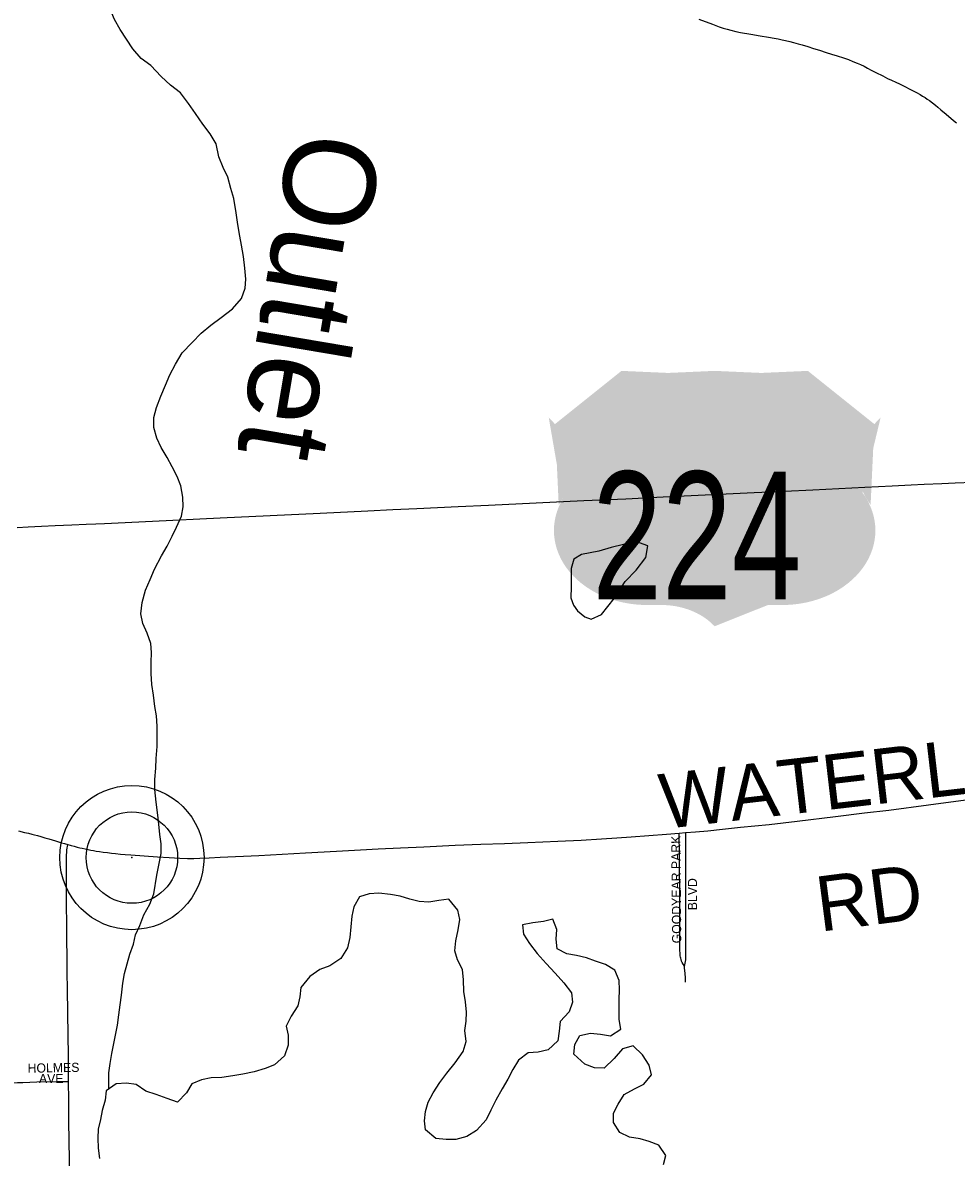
# Model space of a CAD drawing. Header units: feet. Extents: x 2113747 to 2516209, y 960708 to 1356798.
# Tile 9 of 253: x 2278979 to 2284066, y 1101027 to 1107212. Entities that reach past the tile are written whole.
import ezdxf

# ---------------------------------------------------------------- set-up
doc = ezdxf.new("R2010")
doc.units = ezdxf.units.FT
doc.header["$LTSCALE"] = 50
doc.header["$MEASUREMENT"] = 0
for name, color, linetype in [('0_Xref', 7, 'Continuous'), ('GM_X_County_Road', 3, 'Continuous'), ('GM_X_County_Road_Text', 3, 'Continuous'), ('GM_X_Major_Lake', 5, 'Continuous'), ('GM_X_Minor_Lake', 5, 'Continuous'), ('GM_X_Minor_River', 5, 'Continuous'), ('GM_X_Minor_River_Text', 5, 'Continuous'), ('GM_X_Township_Road', 4, 'Continuous'), ('GM_X_Township_Subdivision', 4, 'Continuous'), ('GM_X_Township_Subdivision_Text', 4, 'Continuous'), ('GM_X_Unincorporated', 1, 'Continuous'), ('GM_X_Unincorporated_Location', 2, 'Continuous'), ('GM_X_US_Location', 251, 'Continuous'), ('GM_X_US_Route', 1, 'Continuous'), ('GM_X_US_Shield', 251, 'Continuous')]:
    doc.layers.add(name, color=color, linetype=linetype)
doc.styles.add('Styledgn030', font='dgn030.shx')
doc.styles.add('Styledgn031', font='dgn031.shx')

# ---------------------------------------------------------------- blocks, each defined once
blk = doc.blocks.new('M1-H4_34')
at = {"layer": 'GM_X_US_Shield', "linetype": 'Continuous', "true_color": 0x1e0000}
h = blk.add_hatch(color=18, dxfattribs=at)
edge = h.paths.add_edge_path(flags=0)
edge.add_line((-508.4680158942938, 667.0911779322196), (-508.4680158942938, 667.0911779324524))
edge.add_line((-508.4680158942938, 667.0911779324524), (-871.017569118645, 377.0515353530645))
edge.add_ellipse((-1286.789338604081, 144.1422748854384), major_axis=(507.5693745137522, -5.27579036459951e-14), ratio=0.8000000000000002, start_angle=334.5471236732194, end_angle=395.0009291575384, ccw=False)
edge.add_line((-828.4851254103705, -30.36763197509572), (-828.4851254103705, -30.36763197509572))
edge.add_ellipse((-369.1022995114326, -203.0529443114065), major_axis=(507.5693745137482, 8.243422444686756e-16), ratio=0.8000000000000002, start_angle=-205.1680805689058, end_angle=-89.36173636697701)
edge.add_line((-363.4481941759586, -609.0832494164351), (-290.9382835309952, -609.0832494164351))
edge.add_ellipse((-290.9382839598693, -899.122891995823), major_axis=(-362.549553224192, 5.360414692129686e-07), ratio=0.7999999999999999, start_angle=216.8698977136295, end_angle=270, ccw=False)
edge.add_line((-0.898641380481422, -725.0991066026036), (-0.8986413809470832, -725.0991066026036))
edge.add_ellipse((289.1410011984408, -899.122891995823), major_axis=(-362.549553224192, -5.360414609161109e-07), ratio=0.7999999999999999, start_angle=270, end_angle=323.13010228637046, ccw=False)
edge.add_line((289.1410007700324, -609.0832494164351), (361.6509114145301, -609.0832494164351))
edge.add_ellipse((367.3050167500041, -203.0529443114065), major_axis=(-507.5693745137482, 6.215932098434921e-14), ratio=0.8000000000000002, start_angle=89.361736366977, end_angle=205.1680805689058)
edge.add_ellipse((1284.992055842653, 144.1422748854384), major_axis=(-507.5693745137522, 6.215932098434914e-14), ratio=0.8000000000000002, start_angle=324.9990708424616, end_angle=385.4528763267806, ccw=False)
edge.add_line((869.2202863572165, 377.0515353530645), (506.6707331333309, 667.0911779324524))
edge.add_line((506.6707331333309, 667.0911779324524), (506.6707331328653, 667.0911779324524))
edge.add_ellipse((252.8860458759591, 874.2209128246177), major_axis=(-362.5495532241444, -2.054038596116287e-13), ratio=0.8000000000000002, start_angle=405.57299599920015, end_angle=494.42700400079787, ccw=False)
edge.add_line((-0.8986413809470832, 667.0911779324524), (-0.8986413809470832, 667.0911779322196))
edge.add_ellipse((-254.6833286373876, 874.2209128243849), major_axis=(-362.5495532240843, -2.054038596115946e-13), ratio=0.8, start_angle=405.5729959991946, end_angle=494.4270040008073, ccw=False)
at = {"layer": 'GM_X_US_Shield', "color": 9, "linetype": 'Continuous', "lineweight": 13, "insert": (-97.80914794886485, -577.7589680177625), "char_height": 696.0951421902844, "attachment_point": 8, "line_spacing_factor": 0.8, "style": 'Styledgn030'}
blk.add_mtext('{\\Fdgn000|c0;\\W0.73386;\\C9;224}', dxfattribs=at)
blk = doc.blocks.new('Unicorp47')
at = {"layer": 'GM_X_Unincorporated'}
for radius in [392.8488348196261, 249.0278639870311]:
    blk.add_circle((-4.656612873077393e-10, 0), radius, dxfattribs=at)
blk = doc.blocks.new('POR')
at = {"layer": 'GM_X_County_Road', "flags": 128}
for points in [[(2278955.875149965, 1102806.554224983), (2278989.306841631, 1102798.713033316), (2279010.993149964, 1102793.496508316), (2279028.808074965, 1102789.165808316), (2279043.998333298, 1102785.228808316), (2279060.500924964, 1102780.898108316), (2279077.856533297, 1102776.10809165), (2279100.002158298, 1102769.579233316), (2279121.721274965, 1102763.050374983), (2279140.389216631, 1102757.40734165), (2279157.744824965, 1102752.190816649), (2279175.100433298, 1102746.974291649), (2279190.750008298, 1102742.184274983), (2279207.252599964, 1102737.394258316), (2279224.837866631, 1102732.308966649)], [(2283698.713433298, 1102919.939824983), (2283914.493841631, 1102949.401708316), (2284145.530124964, 1102979.224483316), (2284321.743683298, 1103002.223124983)], [(2282592.908558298, 1102797.17104165), (2282645.598741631, 1102801.272083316), (2282711.609108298, 1102806.882308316), (2282792.350416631, 1102815.543708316), (2282890.939458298, 1102826.370458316), (2283046.385341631, 1102842.34811665), (2283200.092383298, 1102859.638108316), (2283408.523724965, 1102884.309974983), (2283565.281941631, 1102904.224633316), (2283698.713433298, 1102919.939824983)], [(2281335.758841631, 1102728.339158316), (2281475.817616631, 1102734.08061665), (2281603.901349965, 1102738.772208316), (2281732.444399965, 1102743.070099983), (2281894.845649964, 1102749.959849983), (2282021.617049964, 1102756.849599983), (2282133.230999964, 1102763.312841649), (2282217.449991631, 1102768.92306665), (2282294.319916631, 1102774.073974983), (2282487.101683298, 1102788.345599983), (2282556.589733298, 1102794.119866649)], [(2282556.589733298, 1102794.119866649), (2282590.447933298, 1102796.974191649), (2282592.908558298, 1102797.17104165)], [(2279229.168566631, 1101441.46509165), (2279228.413974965, 1101579.981874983), (2279225.100333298, 1101810.690074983), (2279222.934983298, 1101948.189799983), (2279221.688266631, 1102031.555774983), (2279219.621341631, 1102302.060483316), (2279218.801133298, 1102400.190208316), (2279217.948116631, 1102477.913149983), (2279217.554416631, 1102547.368391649), (2279217.587224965, 1102585.590099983), (2279217.587224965, 1102622.925983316), (2279218.046541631, 1102640.740908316), (2279218.046541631, 1102660.26186665), (2279218.473049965, 1102675.484933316), (2279219.358874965, 1102688.050524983), (2279220.244699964, 1102701.534749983), (2279221.557033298, 1102713.673833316), (2279222.836558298, 1102722.368041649), (2279224.837866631, 1102732.308966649)], [(2279224.837866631, 1102732.308966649), (2279243.276149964, 1102726.961208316), (2279259.319424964, 1102722.597699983), (2279276.281333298, 1102718.266999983), (2279290.585766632, 1102714.78931665), (2279304.069991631, 1102711.73814165), (2279319.260249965, 1102708.260458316), (2279336.189349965, 1102704.782774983), (2279350.067274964, 1102702.19091665), (2279364.831024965, 1102699.566249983), (2279380.021283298, 1102696.941583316), (2279397.409699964, 1102694.316916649), (2279418.242991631, 1102691.26574165), (2279441.241633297, 1102688.247374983), (2279462.534241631, 1102685.622708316), (2279485.532883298, 1102682.99804165), (2279512.895033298, 1102680.373374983), (2279538.091833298, 1102678.208024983), (2279568.898858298, 1102675.583358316), (2279713.485183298, 1102664.658183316), (2279777.330199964, 1102660.721183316), (2279835.072866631, 1102657.670008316), (2279878.051783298, 1102656.357674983), (2279911.056966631, 1102656.784183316), (2279943.602833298, 1102658.063708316), (2279996.161783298, 1102660.196249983), (2280055.216783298, 1102662.788108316), (2280265.551008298, 1102673.057116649)], [(2280265.551008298, 1102673.057116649), (2280520.438949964, 1102687.263124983), (2280689.336249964, 1102695.89171665), (2280819.158824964, 1102703.207974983), (2280915.713749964, 1102708.49011665)], [(2280915.713749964, 1102708.49011665), (2281037.957599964, 1102715.018974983), (2281164.761808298, 1102720.629199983), (2281335.758841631, 1102728.339158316)], [(2279267.324658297, 1098708.071608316), (2279266.996574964, 1098750.131891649), (2279263.617316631, 1098866.010924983), (2279261.091074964, 1099106.627241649), (2279258.138324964, 1099341.961416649), (2279253.938858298, 1099684.97254165), (2279248.886374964, 1100021.914124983), (2279247.147533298, 1100207.70771665), (2279243.013683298, 1100490.843633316), (2279238.781408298, 1100747.043908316), (2279235.008449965, 1101013.185108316), (2279230.316858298, 1101222.699124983), (2279229.923158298, 1101338.217266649), (2279229.168566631, 1101441.46509165)]]:
    blk.add_lwpolyline(points, dxfattribs=at)
at = {"layer": 'GM_X_Major_Lake', "flags": 128}
for points in [[(2281452.879999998, 1101173.65), (2281398.949999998, 1101141.46), (2281338.979999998, 1101125.29), (2281286.979999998, 1101125.17), (2281230.959999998, 1101129.06), (2281174.849999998, 1101177.03), (2281168.739999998, 1101227.12), (2281174.639999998, 1101277.23), (2281188.529999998, 1101327.36), (2281216.409999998, 1101379.52), (2281252.289999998, 1101435.72), (2281290.189999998, 1101485.91), (2281336.059999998, 1101542.12), (2281379.929999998, 1101604.34), (2281395.809999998, 1101658.48), (2281387.679999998, 1101718.59), (2281395.569999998, 1101768.71), (2281397.469999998, 1101818.81), (2281391.339999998, 1101874.91), (2281383.209999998, 1101931), (2281381.069999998, 1101995.13), (2281374.959999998, 1102051.22), (2281348.839999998, 1102103.27), (2281334.729999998, 1102153.33), (2281338.609999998, 1102207.45), (2281352.479999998, 1102267.6), (2281360.359999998, 1102323.74), (2281350.249999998, 1102373.81), (2281302.109999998, 1102433.83), (2281246.119999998, 1102427.69), (2281192.139999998, 1102417.54), (2281140.119999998, 1102421.44), (2281088.089999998, 1102435.35), (2281036.059999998, 1102451.26), (2280984.029999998, 1102459.16), (2280920.009999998, 1102467.03), (2280868.019999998, 1102462.91), (2280814.059999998, 1102446.75), (2280784.169999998, 1102392.58), (2280772.279999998, 1102342.46), (2280766.409999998, 1102284.32), (2280762.529999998, 1102226.2), (2280748.659999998, 1102170.06), (2280712.779999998, 1102111.86), (2280652.869999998, 1102071.64), (2280598.909999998, 1102051.49), (2280542.989999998, 1102013.28), (2280495.119999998, 1101953.05), (2280489.229999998, 1101902.94), (2280479.329999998, 1101852.82), (2280441.459999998, 1101796.62), (2280415.579999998, 1101742.45), (2280425.689999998, 1101692.37), (2280425.799999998, 1101638.27), (2280405.929999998, 1101580.11), (2280352.039999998, 1101531.89), (2280300.079999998, 1101511.73), (2280240.119999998, 1101493.56), (2280178.139999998, 1101481.39), (2280124.149999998, 1101471.26), (2280064.169999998, 1101463.11), (2280006.169999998, 1101460.98), (2279954.189999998, 1101448.84), (2279900.229999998, 1101428.67), (2279872.349999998, 1101378.5), (2279822.449999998, 1101328.29), (2279766.399999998, 1101348.21), (2279706.349999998, 1101370.12), (2279650.309999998, 1101388.03), (2279598.229999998, 1101423.98), (2279544.209999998, 1101431.87), (2279488.219999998, 1101427.75), (2279434.289999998, 1101389.55), (2279428.399999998, 1101339.44), (2279412.519999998, 1101283.29), (2279402.639999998, 1101233.16), (2279390.749999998, 1101181.03), (2279388.859999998, 1101130.93), (2279390.979999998, 1101076.82), (2279397.099999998, 1101020.72)], [(2282471.339999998, 1100987.55), (2282483.219999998, 1101037.68), (2282445.109999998, 1101093.7), (2282393.059999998, 1101113.63), (2282343.029999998, 1101127.55), (2282284.999999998, 1101137.44), (2282232.939999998, 1101163.37), (2282198.819999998, 1101217.4), (2282198.709999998, 1101267.5), (2282224.599999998, 1101317.66), (2282256.489999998, 1101369.84), (2282312.419999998, 1101400.02), (2282364.369999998, 1101426.19), (2282406.259999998, 1101476.39), (2282392.139999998, 1101530.46), (2282356.019999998, 1101586.49), (2282305.909999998, 1101634.48), (2282247.939999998, 1101618.32), (2282202.059999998, 1101566.11), (2282148.169999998, 1101513.88), (2282094.159999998, 1101515.76), (2282042.119999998, 1101535.69), (2281981.989999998, 1101589.66), (2281987.879999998, 1101641.77), (2282015.769999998, 1101691.94), (2282073.749999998, 1101704.09), (2282127.769999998, 1101698.2), (2282181.779999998, 1101690.31), (2282237.709999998, 1101726.5), (2282229.589999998, 1101778.59), (2282229.359999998, 1101886.81), (2282231.239999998, 1101940.92), (2282229.129999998, 1101991.02), (2282205.009999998, 1102047.07), (2282154.939999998, 1102079.02), (2282100.899999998, 1102096.94), (2282050.849999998, 1102114.86), (2281996.819999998, 1102126.76), (2281944.799999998, 1102136.67), (2281890.729999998, 1102164.6), (2281886.619999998, 1102216.7), (2281890.509999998, 1102268.81), (2281868.379999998, 1102324.87), (2281816.399999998, 1102312.73), (2281758.419999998, 1102304.59), (2281702.439999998, 1102294.44), (2281708.549999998, 1102244.35), (2281740.669999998, 1102192.32), (2281782.789999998, 1102138.31), (2281830.899999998, 1102084.31), (2281881.019999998, 1102030.31), (2281927.149999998, 1101978.32), (2281969.269999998, 1101924.3), (2281975.369999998, 1101872.2), (2281957.489999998, 1101820.07), (2281907.599999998, 1101767.85), (2281901.709999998, 1101715.73), (2281895.829999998, 1101661.61), (2281841.929999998, 1101613.39), (2281787.959999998, 1101601.25), (2281733.959999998, 1101597.11), (2281680.059999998, 1101556.92), (2281650.159999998, 1101506.75), (2281622.269999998, 1101452.58), (2281592.389999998, 1101400.41), (2281556.529999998, 1101338.2), (2281530.639999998, 1101284.04), (2281504.749999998, 1101231.88), (2281452.879999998, 1101173.65)]]:
    blk.add_lwpolyline(points, dxfattribs=at)
at = {"layer": 'GM_X_Minor_Lake'}
blk.add_line((2281968.209999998, 1104236.92), (2281968.419999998, 1104136.72), dxfattribs=at)
at = {"layer": 'GM_X_Minor_Lake', "flags": 128}
blk.add_lwpolyline([(2281968.419999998, 1104136.72), (2281966.549999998, 1104076.6), (2281980.639999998, 1104036.55), (2282002.709999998, 1104006.54), (2282042.789999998, 1103972.56), (2282076.819999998, 1103960.61), (2282132.759999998, 1103986.79), (2282202.579999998, 1104073.12), (2282262.369999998, 1104165.43), (2282322.239999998, 1104227.69), (2282374.099999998, 1104295.95), (2282385.959999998, 1104360.11), (2282319.899999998, 1104384.01), (2282185.959999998, 1104351.64), (2282118.009999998, 1104331.45), (2282024.039999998, 1104313.2), (2281982.099999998, 1104287.06), (2281968.209999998, 1104236.92)], dxfattribs=at)
at = {"layer": 'GM_X_Minor_River', "flags": 128}
for points in [[(2279509.609999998, 1107175.3), (2279479.489999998, 1107229.34), (2279455.359999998, 1107285.39), (2279435.239999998, 1107339.46), (2279403.119999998, 1107393.5), (2279364.999999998, 1107449.52), (2279314.869999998, 1107501.51), (2279260.789999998, 1107537.46), (2279208.699999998, 1107577.43), (2279156.629999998, 1107609.37), (2279056.509999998, 1107661.26), (2279006.469999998, 1107679.18), (2278989.899999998, 1107684.63)], [(2279448.279999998, 1101399.45), (2279448.079999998, 1101487.77), (2279455.969999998, 1101537.89), (2279465.849999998, 1101594.02), (2279475.729999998, 1101648.15), (2279495.509999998, 1101748.4), (2279503.389999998, 1101804.53), (2279511.269999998, 1101858.65), (2279517.159999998, 1101910.78), (2279525.009999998, 1101976.92), (2279534.899999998, 1102029.05), (2279548.789999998, 1102081.19), (2279562.669999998, 1102135.33), (2279582.549999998, 1102189.47), (2279594.439999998, 1102239.6), (2279618.329999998, 1102291.76), (2279640.209999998, 1102349.93), (2279672.079999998, 1102408.11), (2279693.949999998, 1102464.28), (2279709.729999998, 1102564.52), (2279721.609999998, 1102620.66), (2279733.479999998, 1102682.8), (2279733.359999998, 1102736.91), (2279727.249999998, 1102787), (2279721.129999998, 1102843.1), (2279715.019999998, 1102893.18), (2279706.859999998, 1102963.3), (2279698.709999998, 1103031.43), (2279698.589999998, 1103087.53), (2279704.459999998, 1103147.67), (2279706.339999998, 1103201.78), (2279712.199999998, 1103265.92), (2279711.959999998, 1103378.15), (2279707.829999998, 1103434.25), (2279699.719999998, 1103484.33), (2279691.589999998, 1103546.44), (2279683.449999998, 1103604.54), (2279679.329999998, 1103664.65), (2279679.199999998, 1103724.77), (2279681.069999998, 1103778.88), (2279676.959999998, 1103828.96), (2279656.839999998, 1103885.04), (2279634.729999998, 1103937.09), (2279622.609999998, 1103989.16), (2279630.469999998, 1104051.31), (2279648.329999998, 1104119.48), (2279674.199999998, 1104177.66), (2279698.079999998, 1104233.83), (2279735.919999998, 1104306.06), (2279765.799999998, 1104358.23), (2279793.689999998, 1104412.4), (2279817.579999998, 1104462.55), (2279845.449999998, 1104522.74), (2279853.349999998, 1104572.86), (2279851.229999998, 1104624.95), (2279841.099999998, 1104687.05), (2279820.969999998, 1104739.12), (2279792.859999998, 1104791.16), (2279766.749999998, 1104841.2), (2279734.629999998, 1104897.24), (2279710.509999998, 1104947.29), (2279694.379999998, 1105005.36), (2279694.269999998, 1105059.48), (2279708.149999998, 1105113.62), (2279732.009999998, 1105175.79), (2279757.879999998, 1105235.97), (2279781.759999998, 1105292.13), (2279811.639999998, 1105350.32), (2279847.499999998, 1105412.53), (2279903.389999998, 1105468.76), (2279951.279999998, 1105518.97), (2280005.179999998, 1105563.18), (2280061.089999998, 1105605.39), (2280122.989999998, 1105651.62), (2280170.879999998, 1105707.84), (2280190.749999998, 1105764), (2280194.649999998, 1105814.11), (2280190.509999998, 1105874.22), (2280182.369999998, 1105938.33), (2280172.229999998, 1105998.43), (2280162.119999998, 1106048.5), (2280151.989999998, 1106112.61), (2280141.839999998, 1106174.71), (2280129.669999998, 1106252.84), (2280113.549999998, 1106308.92), (2280097.419999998, 1106369), (2280071.299999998, 1106423.05), (2280047.169999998, 1106481.11), (2280033.019999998, 1106551.22), (2280000.889999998, 1106605.26), (2279960.769999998, 1106659.27), (2279920.639999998, 1106717.3), (2279882.519999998, 1106771.32), (2279838.389999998, 1106829.34), (2279784.289999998, 1106871.31), (2279734.179999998, 1106919.29), (2279678.049999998, 1106979.29), (2279623.959999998, 1107017.24), (2279579.849999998, 1107069.24), (2279545.729999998, 1107121.27), (2279509.609999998, 1107175.3)]]:
    blk.add_lwpolyline(points, dxfattribs=at)
at = {"layer": 'GM_X_Township_Road', "flags": 128}
blk.add_lwpolyline([(2282664.168258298, 1107231.840649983), (2282737.954199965, 1107203.133358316), (2282774.437066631, 1107189.649133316), (2282796.582691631, 1107182.267258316), (2282817.842491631, 1107175.738399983), (2282837.396258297, 1107170.521874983), (2282864.299091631, 1107163.99301665), (2282890.775416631, 1107158.776491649), (2282946.352733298, 1107148.769949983), (2282998.452366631, 1107139.649233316), (2283042.317108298, 1107132.234549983), (2283073.124133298, 1107127.018024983), (2283094.843249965, 1107123.081024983), (2283118.268399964, 1107118.71751665), (2283135.656816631, 1107114.813324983), (2283159.541283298, 1107109.170291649), (2283178.635733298, 1107104.380274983), (2283192.087149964, 1107100.902591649), (2283205.112058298, 1107097.424908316), (2283227.257683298, 1107090.896049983), (2283256.785183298, 1107081.775333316), (2283288.904541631, 1107071.768791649), (2283321.483216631, 1107061.335741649), (2283356.620941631, 1107050.01686665), (2283387.034266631, 1107040.469641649), (2283416.988274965, 1107030.889608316), (2283450.846474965, 1107019.570733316), (2283478.208624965, 1107010.450016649), (2283502.946108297, 1107000.902791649), (2283525.518241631, 1106991.782074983), (2283545.039199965, 1106983.514374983), (2283564.166458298, 1106974.393658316), (2283583.260908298, 1106964.387116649), (2283602.781866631, 1106953.954066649), (2283627.519349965, 1106940.929158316), (2283665.314549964, 1106921.342583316), (2283691.790874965, 1106908.317674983), (2283713.477183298, 1106898.311133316), (2283736.049316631, 1106887.878083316), (2283756.456099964, 1106878.330858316), (2283774.271024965, 1106870.063158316), (2283789.887791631, 1106862.254774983), (2283810.294574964, 1106851.821724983), (2283828.109499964, 1106842.701008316), (2283848.942791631, 1106831.382133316), (2283868.890258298, 1106820.096066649), (2283882.768183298, 1106811.861174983), (2283895.793091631, 1106804.019983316), (2283908.391491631, 1106795.752283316), (2283920.104066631, 1106787.517391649), (2283936.180149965, 1106774.918991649), (2283952.682741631, 1106761.894083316), (2283965.248333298, 1106751.461033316), (2283982.177433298, 1106737.123791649), (2284010.392599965, 1106713.239324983), (2284050.385958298, 1106679.118658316), (2284066.822933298, 1106665.437583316)], dxfattribs=at)
at = {"layer": 'GM_X_Township_Subdivision', "flags": 128}
for points in [[(2282584.476816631, 1102068.071449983), (2282577.521449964, 1102079.784024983), (2282573.190749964, 1102088.478233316), (2282569.516216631, 1102096.713124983), (2282566.497849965, 1102105.83384165), (2282564.759008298, 1102112.32989165), (2282563.446674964, 1102118.858749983), (2282562.593658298, 1102125.354799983), (2282561.707833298, 1102134.934833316), (2282560.428308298, 1102159.245808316), (2282560.001799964, 1102173.583049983), (2282559.575291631, 1102192.250991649), (2282559.148783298, 1102212.657774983), (2282559.181591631, 1102254.750866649), (2282560.493924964, 1102324.238916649), (2282560.526733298, 1102373.287374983), (2282560.100224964, 1102420.203291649), (2282559.706524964, 1102471.417099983), (2282558.459808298, 1102606.029691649), (2282557.606791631, 1102695.038699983), (2282556.786583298, 1102774.500483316), (2282556.589733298, 1102794.119866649)], [(2282584.476816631, 1102068.071449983), (2282589.266833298, 1102085.098974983), (2282591.005674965, 1102094.219691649), (2282591.891499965, 1102103.340408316), (2282592.318008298, 1102118.957174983), (2282592.777324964, 1102145.89281665), (2282591.924308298, 1102221.87691665), (2282592.022733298, 1102309.737633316), (2282592.875749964, 1102434.638958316), (2282592.514858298, 1102546.220099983), (2282592.974174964, 1102632.177933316), (2282593.466299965, 1102710.786699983), (2282593.039791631, 1102777.223574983), (2282592.908558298, 1102797.17104165)], [(2282590.940058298, 1101981.654299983), (2282590.087041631, 1102005.112258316), (2282588.774708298, 1102028.996724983), (2282587.495183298, 1102045.039999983), (2282586.215658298, 1102058.064908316), (2282584.476816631, 1102068.071449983)], [(2278707.647299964, 1101433.427049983), (2278731.564574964, 1101432.574033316), (2278759.779741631, 1101431.261699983), (2278788.880733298, 1101430.375874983), (2278827.528949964, 1101429.916558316), (2278866.702099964, 1101430.310258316), (2278893.965824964, 1101432.049099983), (2278927.824024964, 1101434.214449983), (2278950.855474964, 1101434.640958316), (2278979.497149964, 1101435.493974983), (2279056.498308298, 1101438.02021665), (2279166.209374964, 1101440.18556665), (2279229.168566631, 1101441.46509165)]]:
    blk.add_lwpolyline(points, dxfattribs=at)
at = {"layer": 'GM_X_Unincorporated_Location'}
blk.add_point((2279574.442098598, 1102661.01877677), dxfattribs=at)
at = {"layer": 'GM_X_US_Route', "flags": 128}
for points in [[(2279377.845329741, 1104481.100509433), (2279425.428016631, 1104482.928824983), (2279687.238516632, 1104494.969483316), (2280055.905758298, 1104512.193858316), (2280327.296291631, 1104525.087533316), (2280599.539841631, 1104538.440524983), (2280859.644308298, 1104551.334199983), (2280995.536424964, 1104557.797441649), (2281127.097841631, 1104564.260683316), (2281352.458283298, 1104574.562499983), (2281516.598374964, 1104582.305266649), (2282036.347991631, 1104606.845899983), (2282266.465641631, 1104617.147716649), (2282468.400933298, 1104627.055833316), (2282965.578416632, 1104651.563658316), (2283130.145016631, 1104658.87991665), (2283283.852058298, 1104665.769666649), (2283568.694008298, 1104680.402183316), (2283717.611033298, 1104688.144949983), (2283820.530774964, 1104692.869349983), (2283891.757666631, 1104695.887716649), (2283986.836216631, 1104700.185608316), (2284060.654966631, 1104703.203974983), (2284157.045849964, 1104707.042549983)], [(2278949.083824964, 1104460.55354165), (2279008.565333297, 1104463.145399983), (2279081.104558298, 1104467.016783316), (2279157.088658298, 1104470.888166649), (2279246.950683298, 1104475.218866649), (2279324.673624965, 1104479.057441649), (2279377.845329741, 1104481.100509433)]]:
    blk.add_lwpolyline(points, dxfattribs=at)
at = {"color": 7, "linetype": 'Continuous', "lineweight": 0}
for name, p in [('M1-H4_34', (2282750.596589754, 1104646.939602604)), ('Unicorp47', (2279574.442098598, 1102661.01877677))]:
    blk.add_blockref(name, p, dxfattribs=at)
at = {"layer": 'GM_X_County_Road_Text', "char_height": 300.0000000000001, "attachment_point": 7, "line_spacing_factor": 0.8, "style": 'Styledgn030'}
for s, insert, rotation in [('{\\Fdgn000|c0;\\C256;WATERLOO}', (2282468.996856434, 1102811.906149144), 6.634665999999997), ('{\\Fdgn000|c0;\\C256;RD}', (2283323.251135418, 1102256.594119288), 7.362907)]:
    blk.add_mtext(s, dxfattribs=dict(at, insert=insert, rotation=rotation))
at = {"layer": 'GM_X_Minor_River_Text', "insert": (2280690.353253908, 1106598.313630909), "char_height": 500.2300200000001, "attachment_point": 4, "rotation": 260.40116111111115, "line_spacing_factor": 0.8, "style": 'Styledgn031'}
blk.add_mtext('{\\Fdgn000|c0;\\C256;Outlet}', dxfattribs=at)
at = {"layer": 'GM_X_Township_Subdivision_Text', "char_height": 50.00000000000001, "attachment_point": 7, "line_spacing_factor": 0.8, "style": 'Styledgn030'}
for s, insert, rotation in [('{\\Fdgn000|c0;\\C256;GOODYEAR PARK}', (2282568.49834995, 1102193.952740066), 90.48506899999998), ('{\\Fdgn000|c0;\\C256;BLVD}', (2282653.580719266, 1102374.337377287), 90), ('{\\Fdgn000|c0;\\C256;HOLMES}', (2279006.465561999, 1101487.247878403), 1.0251870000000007), ('{\\Fdgn000|c0;\\C256;AVE}', (2279067.818789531, 1101432.038458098), 1e-05)]:
    blk.add_mtext(s, dxfattribs=dict(at, insert=insert, rotation=rotation))
at = {"layer": 'GM_X_US_Location', "char_height": 1, "attachment_point": 5, "line_spacing_factor": 0.8, "style": 'Styledgn030'}
for s, insert in [('{\\Fdgn000|c0;\\C256;/}', (2282750.474397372, 1104646.939602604)), ('{\\Fdgn000|c0;\\C256;0}', (2282750.559114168, 1104646.939602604))]:
    blk.add_mtext(s, dxfattribs=dict(at, insert=insert))
at = {"layer": 'GM_X_US_Location', "insert": (2282442.604502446, 1104439.100023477), "char_height": 1, "attachment_point": 7, "rotation": 1e-05, "line_spacing_factor": 0.8, "style": 'Styledgn030'}
blk.add_mtext('{\\Fdgn000|c0;\\C256;224}', dxfattribs=at)

msp = doc.modelspace()

# ---------------------------------------------------------------- block references
at = {"layer": '0_Xref'}
msp.add_blockref('POR', (0, 0), dxfattribs=at)

doc.saveas('drawing.dxf')
